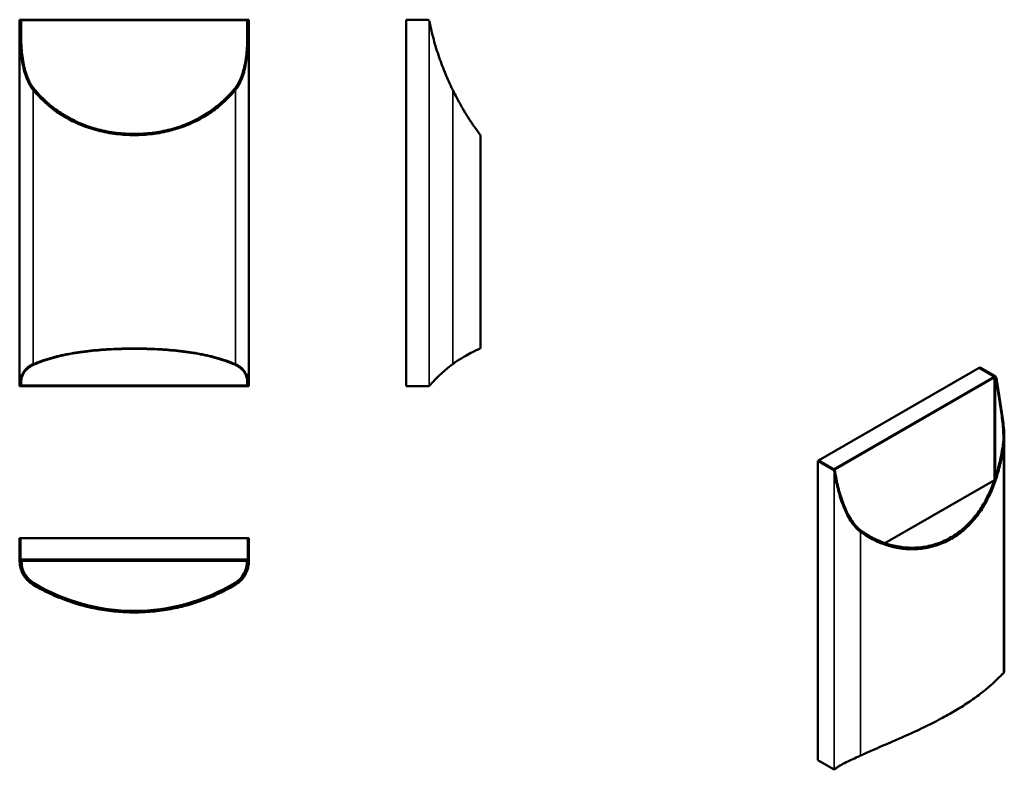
# Model space of a CAD drawing. Header units: millimetres. Extents: x 237 to 1311, y 218 to 1036.
import ezdxf

# ---------------------------------------------------------------- set-up
doc = ezdxf.new("R2010")
doc.units = ezdxf.units.MM
doc.header["$LTSCALE"] = 4
doc.layers.add('Visibile (ISO)', color=7, linetype='Continuous', lineweight=50)
doc.layers.add('Visibile sottile (ISO)', color=7, linetype='Continuous', lineweight=35)

msp = doc.modelspace()

# ---------------------------------------------------------------- linework, layer by layer
at = {"layer": 'Visibile (ISO)'}
for p, q in [((237.3, 1036.4), (238.3, 1036.4)), ((237.3, 1036.4), (237.3, 1035.3)), ((237.3, 636.7), (237.3, 1035.3)), ((238.3, 1036.4), (239.3, 1035.4)), ((238.3, 1036.4), (238.3, 1036.4)), ((486.3, 1036.4), (238.3, 1036.4)), ((238.3, 1035.3), (238.3, 1036.4)), ((486.3, 1036.4), (485.3, 1035.4)), ((486.3, 1036.4), (486.3, 1036.4)), ((486.3, 1036.4), (487.3, 1036.4)), ((486.3, 1036.4), (486.3, 1035.3)), ((487.3, 1035.3), (487.3, 1036.4)), ((487.3, 636.7), (487.3, 1035.3)), ((658.9, 636.4), (658.9, 1036.4)), ((658.9, 1036.4), (681.9, 1036.4)), ((739.9, 910.4), (739.9, 677.6)), ((1108.9, 555.3), (1284.2, 656.5)), ((1284.2, 656.5), (1285, 656.9)), ((1284.2, 656.5), (1300.5, 647.1)), ((1300.5, 647.2), (1284.2, 656.5)), ((1301.2, 647.6), (1285, 656.9)), ((1300.8, 534.5), (1300.8, 646.5)), ((237.3, 636.7), (237.3, 636.4)), ((238.3, 636.4), (237.3, 636.4)), ((239.3, 637.4), (238.3, 636.4)), ((238.3, 636.4), (238.3, 636.7)), ((238.3, 636.4), (486.3, 636.4)), ((486.3, 636.4), (485.3, 637.4)), ((486.3, 636.7), (486.3, 636.4)), ((487.3, 636.4), (486.3, 636.4)), ((487.3, 636.4), (487.3, 636.7)), ((658.9, 636.4), (682.8, 636.4)), ((1311.4, 579.9), (1311.4, 324.7)), ((1108.9, 555.3), (1108.2, 554.9)), ((1108.2, 228.3), (1108.2, 554.9)), ((1108.2, 554.9), (1124.4, 545.5)), ((1108.9, 555.3), (1125.1, 545.9)), ((1108.9, 555.3), (1125.1, 545.9)), ((1125.1, 545.9), (1126.6, 545.1)), ((1300.6, 534), (1181.3, 465.1)), ((238.3, 470.5), (237.3, 470.5)), ((237.3, 470.5), (237.3, 447.5)), ((238.3, 470.5), (238.3, 447.5)), ((238.3, 470.5), (486.3, 470.5)), ((238.3, 470.5), (238.3, 447.5)), ((486.3, 470.5), (486.3, 447.5)), ((486.3, 447.5), (486.3, 470.5)), ((486.3, 470.5), (487.3, 470.5)), ((487.3, 447.5), (487.3, 470.5)), ((237.3, 447.5), (237.3, 445.5)), ((238.3, 445.5), (238.3, 447.5)), ((239.3, 446.5), (485.3, 446.5)), ((484.8, 445.8), (239.8, 445.8)), ((486.3, 447.5), (486.3, 445.5)), ((487.3, 445.5), (487.3, 447.5)), ((1108.2, 228.3), (1125, 218.5)), ((1126.3, 218.4), (1127, 218.8))]:
    msp.add_line(p, q, dxfattribs=at)
for centre, radius, start, end in [((681.9, 1033.9), 2.5, 34.861, 90), ((682.8, 638.9), 2.5, 270, 297.4402), ((239.3, 447.5), 1, 180, 270), ((239.8, 445.3), 0.5, 90, 179.3431), ((266.3, 445), 27, 179.3431, 238.9227), ((458.3, 445), 27, 301.0773, 0.6569), ((484.8, 445.3), 0.5, 0.6569, 90), ((485.3, 447.5), 1, 270, 0), ((362.3, 604.3), 213, 238.9227, 301.0773)]:
    msp.add_arc(centre, radius, start, end, dxfattribs=at)
for centre, major_axis, start_param, end_param in [((1299.8, 645.9), (0.71, 1.22), 4.712389, 6.283185), ((1300.5, 645.1), (-1.25, 2.17), 4.535431, 5.461226), ((1301.2, 645.5), (1.25, -2.17), 1.393838, 2.356194), ((1124.4, 543.5), (-1.25, 2.17), 4.535431, 5.497787), ((1125.1, 543.9), (1.25, -2.17), 1.393838, 2.356194), ((1125, 220.6), (1.25, -2.17), 5.497787, 5.976709)]:
    msp.add_ellipse(centre, major_axis=major_axis, ratio=0.57735, start_param=start_param, end_param=end_param, dxfattribs=at)
for points, knots in [([(237.3, 1034.4), (237.3, 1034.5), (237.3, 1034.7), (237.3, 1034.9), (237.3, 1035), (237.3, 1035.2), (237.3, 1035.3)], [0.04859426, 0.04859426, 0.04859426, 0.04859426, 0.09418618, 0.09418618, 0.09418618, 0.14520763, 0.14520763, 0.14520763, 0.14520763]), ([(237.3, 1034.4), (237.3, 1032), (237.4, 1029.5), (237.5, 1020.5), (237.7, 1013.9), (238.7, 1000.8), (239.4, 994.4), (241.1, 985.2), (241.8, 982.2), (243.4, 976.4), (244.4, 973.6), (246.7, 968.1), (248.2, 965), (250.7, 961.3), (251.4, 960.5), (252.1, 959.7)], [1.18212, 1.18212, 1.18212, 1.18212, 1.891422, 1.891422, 3.782845, 3.782845, 5.674267, 5.674267, 6.619978, 6.619978, 7.565689, 7.565689, 8.571952, 8.571952, 8.892034, 8.892034, 8.892034, 8.892034]), ([(238.3, 1035.3), (238.3, 1035.2), (238.3, 1035), (238.3, 1034.9), (238.3, 1034.7), (238.3, 1034.5), (238.3, 1034.4)], [-0.14520788, -0.14520788, -0.14520788, -0.14520788, -0.0941872, -0.0941872, -0.0941872, -0.04859431, -0.04859431, -0.04859431, -0.04859431]), ([(238.3, 1034.4), (238.3, 1032.1), (238.4, 1029.8), (238.5, 1021.1), (238.7, 1014.6), (239.6, 1001.8), (240.3, 995.6), (242, 986.6), (242.7, 983.6), (244.2, 977.9), (245.1, 975.2), (247.4, 969.7), (248.8, 966.7), (251.3, 963.1), (251.9, 962.2), (252.6, 961.4)], [1.181448, 1.181448, 1.181448, 1.181448, 1.847907, 1.847907, 3.695815, 3.695815, 5.543722, 5.543722, 6.467676, 6.467676, 7.39163, 7.39163, 8.377245, 8.377245, 8.692174, 8.692174, 8.692174, 8.692174]), ([(472.1, 961.4), (472.8, 962.2), (473.4, 963.1), (475.8, 966.7), (477.3, 969.7), (479.5, 975.2), (480.5, 977.9), (482, 983.6), (482.7, 986.6), (484.3, 995.6), (485, 1001.8), (486, 1014.6), (486.2, 1021.1), (486.3, 1029.8), (486.3, 1032.1), (486.3, 1034.4)], [12.136971, 12.136971, 12.136971, 12.136971, 12.4519, 12.4519, 13.437515, 13.437515, 14.361469, 14.361469, 15.285423, 15.285423, 17.13333, 17.13333, 18.981238, 18.981238, 19.647697, 19.647697, 19.647697, 19.647697]), ([(472.6, 959.7), (473.3, 960.5), (473.9, 961.3), (476.4, 965), (478, 968.1), (480.3, 973.6), (481.2, 976.4), (482.9, 982.2), (483.5, 985.2), (485.3, 994.4), (486, 1000.8), (486.9, 1013.9), (487.2, 1020.5), (487.3, 1029.5), (487.3, 1032), (487.3, 1034.4)], [12.440144, 12.440144, 12.440144, 12.440144, 12.760225, 12.760225, 13.766489, 13.766489, 14.7122, 14.7122, 15.657911, 15.657911, 17.549333, 17.549333, 19.440756, 19.440756, 20.150058, 20.150058, 20.150058, 20.150058]), ([(486.3, 1034.4), (486.3, 1034.5), (486.3, 1034.7), (486.3, 1034.9), (486.3, 1035), (486.3, 1035.2), (486.3, 1035.3)], [0.04859431, 0.04859431, 0.04859431, 0.04859431, 0.0941872, 0.0941872, 0.0941872, 0.14520788, 0.14520788, 0.14520788, 0.14520788]), ([(487.3, 1035.3), (487.3, 1035.2), (487.3, 1035), (487.3, 1034.9), (487.3, 1034.7), (487.3, 1034.5), (487.3, 1034.4)], [-0.14520763, -0.14520763, -0.14520763, -0.14520763, -0.09418618, -0.09418618, -0.09418618, -0.04859426, -0.04859426, -0.04859426, -0.04859426]), ([(684.3, 1034.4), (684.3, 1034.5), (684.2, 1034.7), (684.2, 1034.9), (684.1, 1035), (684, 1035.2), (683.9, 1035.3)], [0.04859426, 0.04859426, 0.04859426, 0.04859426, 0.09418618, 0.09418618, 0.09418618, 0.14520763, 0.14520763, 0.14520763, 0.14520763]), ([(684.3, 1034.4), (684.8, 1032), (685.3, 1029.5), (687.4, 1020.5), (689.1, 1013.9), (693, 1000.8), (695.2, 994.4), (698.6, 985.2), (699.8, 982.2), (702.1, 976.4), (703.3, 973.6), (705.8, 968.1), (707.2, 965), (708.9, 961.3), (709.3, 960.5), (709.7, 959.7)], [1.18212, 1.18212, 1.18212, 1.18212, 1.891422, 1.891422, 3.782845, 3.782845, 5.674267, 5.674267, 6.619978, 6.619978, 7.565689, 7.565689, 8.571952, 8.571952, 8.892034, 8.892034, 8.892034, 8.892034]), ([(252.1, 959.7), (254.5, 956.7), (257.1, 953.8), (263.8, 947), (268.1, 943.2), (277, 936.3), (281.7, 933.1), (291.8, 927.2), (297.5, 924.3), (309.6, 919.3), (316, 917.1), (329.1, 913.7), (335.9, 912.4), (349.3, 910.8), (355.9, 910.4), (368.7, 910.4), (375.4, 910.8), (388.8, 912.4), (395.5, 913.7), (408.7, 917.1), (415.1, 919.3), (427.2, 924.3), (432.9, 927.2), (443, 933.1), (447.7, 936.3), (456.6, 943.2), (460.9, 947), (467.6, 953.8), (470.1, 956.7), (472.6, 959.7)], [9.446254, 9.446254, 9.446254, 9.446254, 10.636083, 10.636083, 12.408763, 12.408763, 14.181444, 14.181444, 16.101815, 16.101815, 18.022187, 18.022187, 19.942558, 19.942558, 21.86293, 21.86293, 23.783301, 23.783301, 25.703673, 25.703673, 27.624044, 27.624044, 29.544416, 29.544416, 31.317096, 31.317096, 33.089777, 33.089777, 34.279606, 34.279606, 34.279606, 34.279606]), ([(252.6, 961.4), (255.2, 958.2), (258, 955.1), (264.9, 948.1), (269.1, 944.3), (278, 937.4), (282.6, 934.3), (292.6, 928.4), (298.2, 925.5), (310.2, 920.5), (316.6, 918.4), (329.5, 915), (336.2, 913.8), (349.4, 912.1), (356, 911.7), (368.7, 911.7), (375.2, 912.1), (388.5, 913.8), (395.1, 915), (408.1, 918.4), (414.4, 920.5), (426.4, 925.5), (432.1, 928.4), (442.1, 934.3), (446.7, 937.4), (455.5, 944.3), (459.8, 948.1), (466.7, 955.1), (469.4, 958.2), (472.1, 961.4)], [9.229589, 9.229589, 9.229589, 9.229589, 10.520952, 10.520952, 12.274444, 12.274444, 14.027936, 14.027936, 15.926099, 15.926099, 17.824262, 17.824262, 19.722425, 19.722425, 21.620588, 21.620588, 23.518751, 23.518751, 25.416914, 25.416914, 27.315077, 27.315077, 29.213239, 29.213239, 30.966731, 30.966731, 32.720223, 32.720223, 34.011587, 34.011587, 34.011587, 34.011587]), ([(709.7, 959.7), (711.2, 956.7), (712.7, 953.8), (716.3, 947), (718.4, 943.2), (722.5, 936.3), (724.4, 933.1), (728.2, 927.2), (730.1, 924.3), (733.5, 919.3), (735, 917.1), (737.5, 913.7), (738.4, 912.4), (739.6, 910.8), (739.9, 910.4), (739.9, 910.4)], [9.446254, 9.446254, 9.446254, 9.446254, 10.636083, 10.636083, 12.408763, 12.408763, 14.181444, 14.181444, 16.101815, 16.101815, 18.022187, 18.022187, 19.942558, 19.942558, 21.86293, 21.86293, 21.86293, 21.86293]), ([(252.1, 660.4), (253.4, 661), (254.7, 661.6), (262.6, 664.7), (269.2, 666.8), (282.1, 670.1), (288.9, 671.5), (303, 673.9), (310.4, 674.8), (325.3, 676.3), (332.9, 676.8), (347.9, 677.4), (355.3, 677.6), (369.4, 677.6), (376.8, 677.4), (391.7, 676.8), (399.3, 676.3), (414.3, 674.8), (421.6, 673.9), (435.8, 671.5), (442.5, 670.1), (455.4, 666.8), (462.1, 664.7), (469.9, 661.6), (471.3, 661), (472.6, 660.4)], [-28.513536, -28.513536, -28.513536, -28.513536, -28.046697, -28.046697, -25.827545, -25.827545, -23.708678, -23.708678, -21.58981, -21.58981, -19.470943, -19.470943, -17.352075, -17.352075, -15.233208, -15.233208, -13.11434, -13.11434, -10.995473, -10.995473, -8.876606, -8.876606, -6.657454, -6.657454, -6.190615, -6.190615, -6.190615, -6.190615]), ([(252.6, 659.8), (253.4, 660.2), (254.3, 660.5), (261.3, 663.5), (267.7, 665.6), (281.2, 669.3), (288.2, 670.8), (302.5, 673.3), (309.9, 674.2), (324.7, 675.8), (332.3, 676.3), (347.4, 677), (354.9, 677.2), (369.8, 677.2), (377.3, 677), (392.4, 676.3), (399.9, 675.8), (414.8, 674.2), (422.2, 673.3), (436.5, 670.8), (443.5, 669.3), (456.9, 665.6), (463.4, 663.5), (470.4, 660.5), (471.3, 660.2), (472.1, 659.8)], [-29.337253, -29.337253, -29.337253, -29.337253, -29.024658, -29.024658, -26.791992, -26.791992, -24.559326, -24.559326, -22.32666, -22.32666, -20.093994, -20.093994, -17.861328, -17.861328, -15.628662, -15.628662, -13.395996, -13.395996, -11.16333, -11.16333, -8.930664, -8.930664, -6.697998, -6.697998, -6.385403, -6.385403, -6.385403, -6.385403]), ([(709.7, 660.4), (710.5, 661), (711.3, 661.6), (715.7, 664.7), (719, 666.8), (724.6, 670.1), (727.2, 671.5), (731.8, 673.9), (733.7, 674.8), (736.9, 676.3), (738, 676.8), (739.6, 677.4), (739.9, 677.6), (739.9, 677.6)], [-28.513536, -28.513536, -28.513536, -28.513536, -28.046697, -28.046697, -25.827545, -25.827545, -23.708678, -23.708678, -21.58981, -21.58981, -19.470943, -19.470943, -17.352075, -17.352075, -17.352075, -17.352075]), ([(237.3, 637.3), (237.4, 638.6), (237.5, 640), (238, 643.8), (238.6, 646.2), (240.5, 650.5), (241.8, 652.6), (244.6, 655.7), (246.2, 657.1), (249.1, 659), (250.1, 659.5), (251.4, 660.2), (251.7, 660.3), (252.1, 660.4)], [-11.891489, -11.891489, -11.891489, -11.891489, -11.383581, -11.383581, -10.421986, -10.421986, -9.460391, -9.460391, -8.704644, -8.704644, -8.32677, -8.32677, -8.213315, -8.213315, -8.213315, -8.213315]), ([(238.3, 637.3), (238.4, 638.5), (238.5, 639.7), (238.9, 643.4), (239.5, 645.7), (241.3, 650), (242.5, 652), (245.3, 655.1), (246.9, 656.5), (249.6, 658.3), (250.6, 658.9), (251.9, 659.5), (252.2, 659.7), (252.6, 659.8)], [-11.555119, -11.555119, -11.555119, -11.555119, -11.094675, -11.094675, -10.157086, -10.157086, -9.219496, -9.219496, -8.481311, -8.481311, -8.112219, -8.112219, -7.994148, -7.994148, -7.994148, -7.994148]), ([(472.1, 659.8), (472.4, 659.7), (472.8, 659.5), (474.1, 658.9), (475.1, 658.3), (477.8, 656.5), (479.4, 655.1), (482.1, 652), (483.4, 650), (485.2, 645.7), (485.7, 643.4), (486.2, 639.7), (486.3, 638.5), (486.3, 637.3)], [-4.975874, -4.975874, -4.975874, -4.975874, -4.85777, -4.85777, -4.488669, -4.488669, -3.750466, -3.750466, -2.812849, -2.812849, -1.875233, -1.875233, -1.414899, -1.414899, -1.414899, -1.414899]), ([(472.6, 660.4), (472.9, 660.3), (473.2, 660.2), (474.6, 659.5), (475.6, 659), (478.4, 657.1), (480, 655.7), (482.9, 652.6), (484.2, 650.5), (486.1, 646.2), (486.7, 643.8), (487.2, 640), (487.3, 638.6), (487.3, 637.3)], [-5.09329, -5.09329, -5.09329, -5.09329, -4.979866, -4.979866, -4.602001, -4.602001, -3.846272, -3.846272, -2.884704, -2.884704, -1.923136, -1.923136, -1.415119, -1.415119, -1.415119, -1.415119]), ([(684.7, 637.3), (685.8, 638.6), (687, 640), (690.6, 643.8), (692.9, 646.2), (697.6, 650.5), (699.8, 652.6), (703.6, 655.7), (705.4, 657.1), (707.7, 659), (708.5, 659.5), (709.4, 660.2), (709.6, 660.3), (709.7, 660.4)], [-11.891489, -11.891489, -11.891489, -11.891489, -11.383581, -11.383581, -10.421986, -10.421986, -9.460391, -9.460391, -8.704644, -8.704644, -8.32677, -8.32677, -8.213315, -8.213315, -8.213315, -8.213315]), ([(1302.2, 644.5), (1302.2, 644.7), (1302.1, 644.8), (1302.1, 645), (1302.1, 645.1), (1302, 645.3), (1301.9, 645.5)], [0.04859431, 0.04859431, 0.04859431, 0.04859431, 0.0941872, 0.0941872, 0.0941872, 0.14520788, 0.14520788, 0.14520788, 0.14520788]), ([(1309.5, 569.1), (1309.7, 570.2), (1309.9, 571.3), (1310.4, 576), (1310.5, 579.6), (1310.4, 585.9), (1310.2, 589), (1309.7, 595.2), (1309.3, 598.4), (1308.2, 607.7), (1307.2, 614), (1305.2, 626.3), (1304.2, 632.4), (1302.9, 640.4), (1302.5, 642.5), (1302.2, 644.5)], [12.136971, 12.136971, 12.136971, 12.136971, 12.4519, 12.4519, 13.437515, 13.437515, 14.361469, 14.361469, 15.285423, 15.285423, 17.13333, 17.13333, 18.981238, 18.981238, 19.647697, 19.647697, 19.647697, 19.647697]), ([(1302.6, 645.9), (1302.7, 645.7), (1302.8, 645.5), (1302.8, 645.4), (1302.9, 645.2), (1302.9, 645.1), (1302.9, 644.9)], [-0.14520763, -0.14520763, -0.14520763, -0.14520763, -0.09418618, -0.09418618, -0.09418618, -0.04859426, -0.04859426, -0.04859426, -0.04859426]), ([(1310.5, 567.5), (1310.7, 568.6), (1310.8, 569.8), (1311.4, 574.5), (1311.5, 578.2), (1311.4, 584.7), (1311.2, 587.9), (1310.7, 594.2), (1310.3, 597.4), (1309.1, 607), (1308.1, 613.4), (1306, 626), (1305, 632.3), (1303.6, 640.5), (1303.3, 642.8), (1302.9, 644.9)], [12.440144, 12.440144, 12.440144, 12.440144, 12.760225, 12.760225, 13.766489, 13.766489, 14.7122, 14.7122, 15.657911, 15.657911, 17.549333, 17.549333, 19.440756, 19.440756, 20.150058, 20.150058, 20.150058, 20.150058]), ([(237.3, 636.7), (237.3, 636.8), (237.3, 637), (237.3, 637.2), (237.3, 637.2), (237.3, 637.3)], [-0.26223272, -0.26223272, -0.26223272, -0.26223272, -0.18840635, -0.18840635, -0.16997272, -0.16997272, -0.16997272, -0.16997272]), ([(238.3, 637.3), (238.3, 637.2), (238.3, 637.2), (238.3, 637), (238.3, 636.8), (238.3, 636.7)], [0.16997408, 0.16997408, 0.16997408, 0.16997408, 0.18841077, 0.18841077, 0.26223478, 0.26223478, 0.26223478, 0.26223478]), ([(486.3, 636.7), (486.3, 636.8), (486.3, 637), (486.3, 637.2), (486.3, 637.2), (486.3, 637.3)], [-0.26223478, -0.26223478, -0.26223478, -0.26223478, -0.18841077, -0.18841077, -0.16997408, -0.16997408, -0.16997408, -0.16997408]), ([(487.3, 637.3), (487.3, 637.2), (487.3, 637.2), (487.3, 637), (487.3, 636.8), (487.3, 636.7)], [0.16997272, 0.16997272, 0.16997272, 0.16997272, 0.18840635, 0.18840635, 0.26223272, 0.26223272, 0.26223272, 0.26223272]), ([(683.9, 636.7), (684.2, 636.8), (684.4, 637), (684.6, 637.2), (684.6, 637.2), (684.7, 637.3)], [-0.26223272, -0.26223272, -0.26223272, -0.26223272, -0.18840635, -0.18840635, -0.16997272, -0.16997272, -0.16997272, -0.16997272]), ([(1154.3, 479.5), (1157.3, 477.3), (1160.4, 475.2), (1167.8, 470.8), (1172.3, 468.6), (1181.4, 465), (1186, 463.5), (1195.7, 461.3), (1201, 460.5), (1211.8, 460), (1217.4, 460.2), (1228.2, 461.7), (1233.6, 463.1), (1243.8, 466.6), (1248.7, 468.9), (1257.6, 474.1), (1262.1, 477.2), (1270.6, 484.4), (1274.6, 488.5), (1282.1, 497.6), (1285.5, 502.5), (1291.6, 512.8), (1294.3, 518.2), (1298.8, 528.6), (1300.7, 533.9), (1304.1, 544.7), (1305.6, 550.4), (1307.9, 560.4), (1308.7, 564.7), (1309.5, 569.1)], [9.229589, 9.229589, 9.229589, 9.229589, 10.520952, 10.520952, 12.274444, 12.274444, 14.027936, 14.027936, 15.926099, 15.926099, 17.824262, 17.824262, 19.722425, 19.722425, 21.620588, 21.620588, 23.518751, 23.518751, 25.416914, 25.416914, 27.315077, 27.315077, 29.213239, 29.213239, 30.966731, 30.966731, 32.720223, 32.720223, 34.011587, 34.011587, 34.011587, 34.011587]), ([(1154.5, 477.5), (1157.3, 475.5), (1160.2, 473.6), (1167.4, 469.3), (1171.9, 467.1), (1181.1, 463.4), (1185.8, 461.9), (1195.6, 459.6), (1201, 458.8), (1212, 458.3), (1217.6, 458.5), (1228.6, 460.1), (1234.1, 461.5), (1244.4, 465.1), (1249.3, 467.4), (1258.4, 472.6), (1262.9, 475.7), (1271.5, 483.1), (1275.6, 487.2), (1283.1, 496.4), (1286.6, 501.4), (1292.7, 511.8), (1295.4, 517.3), (1299.9, 527.8), (1301.8, 533.1), (1305.3, 544.1), (1306.8, 549.8), (1309, 559.5), (1309.8, 563.5), (1310.5, 567.5)], [9.446254, 9.446254, 9.446254, 9.446254, 10.636083, 10.636083, 12.408763, 12.408763, 14.181444, 14.181444, 16.101815, 16.101815, 18.022187, 18.022187, 19.942558, 19.942558, 21.86293, 21.86293, 23.783301, 23.783301, 25.703673, 25.703673, 27.624044, 27.624044, 29.544416, 29.544416, 31.317096, 31.317096, 33.089777, 33.089777, 34.279606, 34.279606, 34.279606, 34.279606]), ([(1126.1, 542.9), (1126.1, 543), (1126.1, 543.2), (1126, 543.3), (1126, 543.5), (1125.9, 543.6), (1125.9, 543.8)], [0.04859426, 0.04859426, 0.04859426, 0.04859426, 0.09418618, 0.09418618, 0.09418618, 0.14520763, 0.14520763, 0.14520763, 0.14520763]), ([(1126.1, 542.9), (1126.5, 540.7), (1126.9, 538.5), (1128.4, 530.3), (1129.8, 524.3), (1133.2, 512.5), (1135.3, 506.6), (1138.9, 498.5), (1140.2, 495.8), (1143, 490.8), (1144.5, 488.4), (1147.9, 483.8), (1150, 481.3), (1153, 478.7), (1153.8, 478.1), (1154.5, 477.5)], [1.18212, 1.18212, 1.18212, 1.18212, 1.891422, 1.891422, 3.782845, 3.782845, 5.674267, 5.674267, 6.619978, 6.619978, 7.565689, 7.565689, 8.571952, 8.571952, 8.892034, 8.892034, 8.892034, 8.892034]), ([(1126.6, 544.2), (1126.6, 544.1), (1126.7, 543.9), (1126.7, 543.7), (1126.8, 543.6), (1126.8, 543.4), (1126.8, 543.3)], [-0.14520788, -0.14520788, -0.14520788, -0.14520788, -0.0941872, -0.0941872, -0.0941872, -0.04859431, -0.04859431, -0.04859431, -0.04859431]), ([(1126.8, 543.3), (1127.2, 541.2), (1127.5, 539.2), (1129, 531.3), (1130.4, 525.4), (1133.7, 513.8), (1135.7, 508.1), (1139.2, 500.1), (1140.4, 497.5), (1143.1, 492.6), (1144.6, 490.2), (1147.9, 485.7), (1149.9, 483.3), (1152.8, 480.7), (1153.5, 480.1), (1154.3, 479.5)], [1.181448, 1.181448, 1.181448, 1.181448, 1.847907, 1.847907, 3.695815, 3.695815, 5.543722, 5.543722, 6.467676, 6.467676, 7.39163, 7.39163, 8.377245, 8.377245, 8.692174, 8.692174, 8.692174, 8.692174]), ([(237.3, 445.1), (237.3, 445.1), (237.3, 445.1), (237.3, 445.2), (237.3, 445.3), (237.3, 445.4), (237.3, 445.5)], [0.04859426, 0.04859426, 0.04859426, 0.04859426, 0.09418618, 0.09418618, 0.09418618, 0.14520763, 0.14520763, 0.14520763, 0.14520763]), ([(237.3, 445.1), (237.3, 444.6), (237.4, 444.1), (237.5, 442), (237.7, 440.3), (238.7, 436.4), (239.4, 434.2), (241.1, 430.8), (241.8, 429.6), (243.4, 427.3), (244.4, 426.1), (246.7, 423.6), (248.2, 422.2), (250.7, 420.5), (251.4, 420.1), (252.1, 419.6)], [1.18212, 1.18212, 1.18212, 1.18212, 1.891422, 1.891422, 3.782845, 3.782845, 5.674267, 5.674267, 6.619978, 6.619978, 7.565689, 7.565689, 8.571952, 8.571952, 8.892034, 8.892034, 8.892034, 8.892034]), ([(238.3, 445.5), (238.3, 445.4), (238.3, 445.3), (238.3, 445.2), (238.3, 445.1), (238.3, 445.1), (238.3, 445.1)], [-0.14520788, -0.14520788, -0.14520788, -0.14520788, -0.0941872, -0.0941872, -0.0941872, -0.04859431, -0.04859431, -0.04859431, -0.04859431]), ([(238.3, 445.1), (238.3, 444.6), (238.4, 444.1), (238.5, 442.1), (238.7, 440.4), (239.6, 436.7), (240.3, 434.6), (242, 431.3), (242.7, 430.2), (244.2, 427.9), (245.1, 426.7), (247.4, 424.4), (248.8, 423), (251.3, 421.3), (251.9, 420.9), (252.6, 420.5)], [1.181448, 1.181448, 1.181448, 1.181448, 1.847907, 1.847907, 3.695815, 3.695815, 5.543722, 5.543722, 6.467676, 6.467676, 7.39163, 7.39163, 8.377245, 8.377245, 8.692174, 8.692174, 8.692174, 8.692174]), ([(472.1, 420.5), (472.8, 420.9), (473.4, 421.3), (475.8, 423), (477.3, 424.4), (479.5, 426.7), (480.5, 427.9), (482, 430.2), (482.7, 431.3), (484.3, 434.6), (485, 436.7), (486, 440.4), (486.2, 442.1), (486.3, 444.1), (486.3, 444.6), (486.3, 445.1)], [12.136971, 12.136971, 12.136971, 12.136971, 12.4519, 12.4519, 13.437515, 13.437515, 14.361469, 14.361469, 15.285423, 15.285423, 17.13333, 17.13333, 18.981238, 18.981238, 19.647697, 19.647697, 19.647697, 19.647697]), ([(472.6, 419.6), (473.3, 420.1), (473.9, 420.5), (476.4, 422.2), (478, 423.6), (480.3, 426.1), (481.2, 427.3), (482.9, 429.6), (483.5, 430.8), (485.3, 434.2), (486, 436.4), (486.9, 440.3), (487.2, 442), (487.3, 444.1), (487.3, 444.6), (487.3, 445.1)], [12.440144, 12.440144, 12.440144, 12.440144, 12.760225, 12.760225, 13.766489, 13.766489, 14.7122, 14.7122, 15.657911, 15.657911, 17.549333, 17.549333, 19.440756, 19.440756, 20.150058, 20.150058, 20.150058, 20.150058]), ([(486.3, 445.1), (486.3, 445.1), (486.3, 445.1), (486.3, 445.2), (486.3, 445.3), (486.3, 445.4), (486.3, 445.5)], [0.04859431, 0.04859431, 0.04859431, 0.04859431, 0.0941872, 0.0941872, 0.0941872, 0.14520788, 0.14520788, 0.14520788, 0.14520788]), ([(487.3, 445.5), (487.3, 445.4), (487.3, 445.3), (487.3, 445.2), (487.3, 445.1), (487.3, 445.1), (487.3, 445.1)], [-0.14520763, -0.14520763, -0.14520763, -0.14520763, -0.09418618, -0.09418618, -0.09418618, -0.04859426, -0.04859426, -0.04859426, -0.04859426]), ([(252.1, 419.6), (254.5, 418.2), (257.1, 416.7), (263.8, 413.1), (268.1, 411), (277, 406.9), (281.7, 405), (291.8, 401.2), (297.5, 399.3), (309.6, 395.9), (316, 394.4), (329.1, 391.9), (335.9, 391), (349.3, 389.8), (355.9, 389.5), (368.7, 389.5), (375.4, 389.8), (388.8, 391), (395.5, 391.9), (408.7, 394.4), (415.1, 395.9), (427.2, 399.3), (432.9, 401.2), (443, 405), (447.7, 406.9), (456.6, 411), (460.9, 413.1), (467.6, 416.7), (470.1, 418.2), (472.6, 419.6)], [9.446254, 9.446254, 9.446254, 9.446254, 10.636083, 10.636083, 12.408763, 12.408763, 14.181444, 14.181444, 16.101815, 16.101815, 18.022187, 18.022187, 19.942558, 19.942558, 21.86293, 21.86293, 23.783301, 23.783301, 25.703673, 25.703673, 27.624044, 27.624044, 29.544416, 29.544416, 31.317096, 31.317096, 33.089777, 33.089777, 34.279606, 34.279606, 34.279606, 34.279606]), ([(252.6, 420.5), (255.2, 418.9), (258, 417.4), (264.9, 413.7), (269.1, 411.6), (278, 407.6), (282.6, 405.7), (292.6, 402), (298.2, 400.1), (310.2, 396.8), (316.6, 395.3), (329.5, 392.9), (336.2, 392), (349.4, 390.8), (356, 390.5), (368.7, 390.5), (375.2, 390.8), (388.5, 392), (395.1, 392.9), (408.1, 395.3), (414.4, 396.8), (426.4, 400.1), (432.1, 402), (442.1, 405.7), (446.7, 407.6), (455.5, 411.6), (459.8, 413.7), (466.7, 417.4), (469.4, 418.9), (472.1, 420.5)], [9.229589, 9.229589, 9.229589, 9.229589, 10.520952, 10.520952, 12.274444, 12.274444, 14.027936, 14.027936, 15.926099, 15.926099, 17.824262, 17.824262, 19.722425, 19.722425, 21.620588, 21.620588, 23.518751, 23.518751, 25.416914, 25.416914, 27.315077, 27.315077, 29.213239, 29.213239, 30.966731, 30.966731, 32.720223, 32.720223, 34.011587, 34.011587, 34.011587, 34.011587]), ([(1154.5, 233.2), (1156, 233.9), (1157.5, 234.6), (1166.2, 238.5), (1173.2, 241.6), (1186.3, 247.3), (1192.9, 250.1), (1206.1, 256), (1212.7, 258.9), (1225.5, 264.9), (1231.7, 268), (1243.4, 274), (1248.8, 277), (1258.8, 282.8), (1263.8, 285.8), (1273.3, 292), (1277.8, 295.1), (1286.2, 301.3), (1290, 304.4), (1296.8, 310.1), (1299.7, 312.7), (1304.9, 317.6), (1307.3, 320), (1309.7, 322.4), (1310.1, 322.8), (1310.5, 323.2)], [-28.513536, -28.513536, -28.513536, -28.513536, -28.046697, -28.046697, -25.827545, -25.827545, -23.708678, -23.708678, -21.58981, -21.58981, -19.470943, -19.470943, -17.352075, -17.352075, -15.233208, -15.233208, -13.11434, -13.11434, -10.995473, -10.995473, -8.876606, -8.876606, -6.657454, -6.657454, -6.190615, -6.190615, -6.190615, -6.190615]), ([(1310.5, 323.2), (1310.6, 323.3), (1310.7, 323.4), (1311, 323.8), (1311.2, 324), (1311.4, 324.4), (1311.4, 324.6), (1311.4, 324.7)], [-5.0932895, -5.0932895, -5.0932895, -5.0932895, -4.9798663, -4.9798663, -4.6020014, -4.6020014, -4.318948, -4.318948, -4.318948, -4.318948]), ([(1126.4, 218.5), (1127.2, 219.1), (1128.2, 219.8), (1131, 221.7), (1133.1, 222.9), (1137.7, 225.4), (1140.2, 226.6), (1145, 228.8), (1147.3, 229.9), (1151, 231.6), (1152.2, 232.1), (1153.8, 232.8), (1154.2, 233), (1154.5, 233.2)], [-11.891489, -11.891489, -11.891489, -11.891489, -11.383581, -11.383581, -10.421986, -10.421986, -9.460391, -9.460391, -8.704644, -8.704644, -8.32677, -8.32677, -8.213315, -8.213315, -8.213315, -8.213315]), ([(1125.9, 218.3), (1126, 218.3), (1126.2, 218.4), (1126.3, 218.4), (1126.4, 218.5), (1126.4, 218.5)], [-0.26223272, -0.26223272, -0.26223272, -0.26223272, -0.18840635, -0.18840635, -0.16997272, -0.16997272, -0.16997272, -0.16997272]), ([(1127.1, 218.9), (1127.9, 219.5), (1128.7, 220.1), (1130.6, 221.4), (1131.8, 222.1), (1133, 222.8)], [-11.555119, -11.555119, -11.555119, -11.555119, -11.094675, -11.094675, -10.548455, -10.548455, -10.548455, -10.548455])]:
    msp.add_open_spline(points, degree=3, knots=knots, dxfattribs=at)
msp.add_open_spline([(1127.1, 218.9), (1127.1, 218.9), (1127, 218.9), (1127, 218.8)], degree=3, dxfattribs=at)
at = {"layer": 'Visibile sottile (ISO)'}
for p, q in [((238.3, 1034.4), (237.3, 1034.4)), ((239.3, 1006), (239.3, 1035.4)), ((239.3, 1035.4), (485.3, 1035.4)), ((485.3, 1035.4), (485.3, 1006)), ((487.3, 1034.4), (486.3, 1034.4)), ((683.9, 636.7), (683.9, 1035.3)), ((252.1, 660.4), (252.1, 959.7)), ((472.6, 660.4), (472.6, 959.7)), ((709.7, 660.4), (709.7, 959.7)), ((239.3, 637.4), (239.3, 644.7)), ((485.3, 644.7), (485.3, 637.4)), ((1300.5, 647.1), (1125.1, 545.9)), ((1126.6, 545.1), (1300.5, 645.5)), ((1300.5, 647.2), (1301.2, 647.6)), ((1300.5, 645.5), (1300.5, 533.9)), ((1301.9, 537.9), (1301.9, 645.5)), ((1302.9, 644.9), (1302.2, 644.5)), ((237.3, 637.3), (238.3, 637.3)), ((485.3, 637.4), (239.3, 637.4)), ((486.3, 637.3), (487.3, 637.3)), ((1310.5, 323.2), (1310.5, 567.5)), ((1124.4, 545.5), (1125.1, 545.9)), ((1125.1, 545.9), (1125.1, 545.9)), ((1125.9, 218.3), (1125.9, 543.8)), ((1126.8, 543.3), (1126.1, 542.9)), ((1126.6, 544.2), (1126.6, 545.1)), ((1154.5, 233.2), (1154.5, 477.5)), ((237.3, 447.5), (238.3, 447.5)), ((238.3, 445.1), (237.3, 445.1)), ((486.3, 447.5), (238.3, 447.5)), ((486.3, 447.5), (487.3, 447.5)), ((487.3, 445.1), (486.3, 445.1)), ((1126.4, 218.5), (1127.1, 218.9))]:
    msp.add_line(p, q, dxfattribs=at)

doc.saveas('drawing.dxf')
